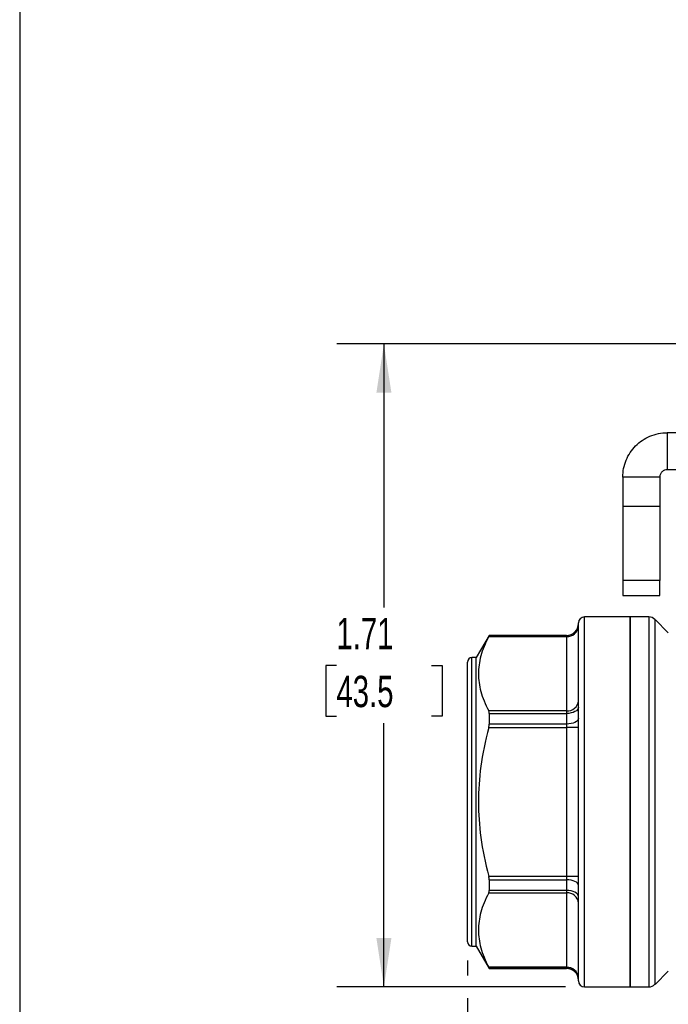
# Model space of a CAD drawing. Header units: inches. Extents: x 0.2 to 10.8, y 0.2 to 8.2.
# Tile 2 of 15: x 0.2 to 2, y 2.3 to 4.9. Entities that reach past the tile are written whole.
import ezdxf

# ---------------------------------------------------------------- set-up
doc = ezdxf.new("R2010")
doc.units = ezdxf.units.IN
doc.header["$MEASUREMENT"] = 0
doc.linetypes.add('SLD-Solid', pattern=[0])
doc.layers.add('DIMENSIONS', color=140, linetype='SLD-Solid', lineweight=25)
doc.layers.add('TEXT', color=140, linetype='SLD-Solid', lineweight=25)
doc.styles.add('SLDTEXTSTYLE0', font='TXT', dxfattribs={"width": 0.7})
doc.dimstyles.new('SLDDIMSTYLE0', dxfattribs={"dimtxt": 0.084961, "dimasz": 0.13, "dimexe": 0, "dimexo": 0.0625, "dimgap": 0.02124, "dimtad": 0, "dimtih": 1, "dimtoh": 1, "dimrnd": 1e-09, "dimzin": 12, "dimdsep": 46, "dimtxsty": 'SLDTEXTSTYLE0', "dimsah": 1, "dimcen": 0.09, "dimadec": 0, "dimazin": 3, "dimtfac": 1, "dimtofl": 0, "dimtmove": 0, "dimatfit": 3, "dimfxl": 0, "dimfrac": 2, "dimtolj": 1, "dimtzin": 12, "dimarcsym": 0})

# ---------------------------------------------------------------- blocks, each defined once
blk = doc.blocks.new('_D')
at = {"layer": 'DIMENSIONS'}
for p, q in [((2.1735, 4.014), (1.0941, 4.014)), ((1.2191, 4.014), (1.2191, 3.3127)), ((1.0928, 3.1586), (1.0643, 3.1586)), ((1.0643, 3.1586), (1.0643, 3.0236)), ((1.3453, 3.1586), (1.3738, 3.1586)), ((1.3738, 3.1586), (1.3738, 3.0236)), ((1.0643, 3.0236), (1.0928, 3.0236)), ((1.3738, 3.0236), (1.3453, 3.0236)), ((1.2191, 2.3033), (1.2191, 3.0046)), ((1.7024, 2.3033), (1.0941, 2.3033))]:
    blk.add_line(p, q, dxfattribs=at)
for points in [[(1.2191, 4.014), (1.1991, 3.884), (1.2391, 3.884)], [(1.2191, 2.3033), (1.2391, 2.4333), (1.1991, 2.4333)]]:
    blk.add_solid(points, dxfattribs=at)
at = {"layer": 'DIMENSIONS', "char_height": 0.08333, "attachment_point": 1, "style": 'SLDTEXTSTYLE0'}
for s, insert in [('1.71', (1.0928, 3.2851)), ('43.5', (1.0928, 3.131))]:
    blk.add_mtext(s, dxfattribs=dict(at, insert=insert))
blk = doc.blocks.new('_D_3')
at = {"layer": 'DIMENSIONS'}
for p, q in [((1.4414, 2.3734), (1.4414, 2.3333)), ((3.2131, 2.3734), (3.2131, 1.3122)), ((1.4414, 2.2733), (1.4414, 1.3122)), ((1.4414, 1.4372), (2.0859, 1.4372)), ((2.201, 1.4372), (2.1725, 1.4372)), ((2.1725, 1.4372), (2.1725, 1.3022)), ((2.4535, 1.4372), (2.482, 1.4372)), ((2.482, 1.4372), (2.482, 1.3022)), ((3.2131, 1.4372), (2.5686, 1.4372)), ((2.1725, 1.3022), (2.201, 1.3022)), ((2.482, 1.3022), (2.4535, 1.3022))]:
    blk.add_line(p, q, dxfattribs=at)
for points in [[(1.4414, 1.4372), (1.5714, 1.4172), (1.5714, 1.4572)], [(3.2131, 1.4372), (3.0831, 1.4572), (3.0831, 1.4172)]]:
    blk.add_solid(points, dxfattribs=at)
at = {"layer": 'DIMENSIONS', "char_height": 0.08333, "attachment_point": 1, "style": 'SLDTEXTSTYLE0'}
for s, insert in [('1.77', (2.201, 1.5636)), ('45.0', (2.201, 1.4096))]:
    blk.add_mtext(s, dxfattribs=dict(at, insert=insert))

msp = doc.modelspace()

# ---------------------------------------------------------------- linework, layer by layer
for p, q in [((1.9729, 3.7777), (1.9729, 3.6793)), ((2.6199, 3.7777), (1.9729, 3.7777)), ((2.6199, 3.6793), (1.9729, 3.6793)), ((1.9532, 3.6596), (1.8548, 3.6596)), ((1.8548, 3.6596), (1.8548, 3.581)), ((1.9532, 3.6596), (1.9532, 3.581)), ((1.9532, 3.581), (1.8548, 3.581)), ((1.8548, 3.581), (1.8548, 3.3842)), ((1.9532, 3.581), (1.9532, 3.3842)), ((1.9532, 3.3842), (1.8548, 3.3842)), ((1.8548, 3.3842), (1.8548, 3.3448)), ((1.9532, 3.3448), (1.9532, 3.3842)), ((1.8548, 3.3448), (1.9532, 3.3448)), ((1.8745, 3.2876), (1.7524, 3.2876)), ((1.7524, 2.3033), (1.7524, 3.2876)), ((1.9237, 3.2876), (1.8745, 3.2876)), ((1.8745, 3.2876), (1.8745, 2.3033)), ((1.8745, 2.3033), (1.8745, 3.2876)), ((1.9237, 3.2876), (1.9237, 2.3033)), ((1.9758, 3.2453), (1.9405, 3.2807)), ((1.9405, 2.3102), (1.9405, 3.2807)), ((1.7367, 2.3191), (1.7367, 3.2718)), ((1.4991, 3.2384), (1.465, 3.1793)), ((1.4979, 3.2354), (1.7052, 3.2354)), ((1.7052, 3.2384), (1.4991, 3.2384)), ((1.4991, 3.2384), (1.4991, 3.2381)), ((1.7052, 3.2381), (1.4991, 3.2381)), ((1.7052, 3.2384), (1.7052, 3.2381)), ((1.7052, 3.2381), (1.7052, 3.2354)), ((1.7052, 3.2354), (1.7052, 3.0374)), ((1.465, 3.1793), (1.4532, 3.1793)), ((1.4532, 2.4116), (1.4532, 3.1793)), ((1.465, 2.4116), (1.465, 3.1793)), ((1.4414, 2.4234), (1.4414, 3.1675)), ((1.7052, 3.0374), (1.4979, 3.0374)), ((1.4991, 3.0308), (1.4991, 3.0027)), ((1.4991, 3.0308), (1.7052, 3.0308)), ((1.7052, 3.0374), (1.7052, 3.0308)), ((1.7052, 3.0308), (1.7052, 3.0027)), ((1.4979, 2.9935), (1.7052, 2.9935)), ((1.7052, 3.0027), (1.4991, 3.0027)), ((1.7052, 3.0027), (1.7052, 2.9935)), ((1.7367, 2.9935), (1.7052, 2.9935)), ((1.7052, 2.9935), (1.7052, 2.5974)), ((1.7052, 2.5974), (1.4979, 2.5974)), ((1.7052, 2.5974), (1.7052, 2.5882)), ((1.7367, 2.5974), (1.7052, 2.5974)), ((1.4991, 2.5882), (1.4991, 2.5601)), ((1.4991, 2.5882), (1.7052, 2.5882)), ((1.7052, 2.5882), (1.7052, 2.5601)), ((1.4979, 2.5535), (1.7052, 2.5535)), ((1.7052, 2.5601), (1.4991, 2.5601)), ((1.7052, 2.5601), (1.7052, 2.5535)), ((1.7052, 2.5535), (1.7052, 2.3555)), ((1.4532, 2.4116), (1.465, 2.4116)), ((1.465, 2.4116), (1.4991, 2.3525)), ((1.7052, 2.3555), (1.4979, 2.3555)), ((1.4991, 2.3528), (1.4991, 2.3525)), ((1.4991, 2.3528), (1.7052, 2.3528)), ((1.4991, 2.3525), (1.7052, 2.3525)), ((1.7052, 2.3555), (1.7052, 2.3528)), ((1.7052, 2.3528), (1.7052, 2.3525)), ((1.9405, 2.3102), (1.9758, 2.3456)), ((1.7524, 2.3033), (1.8745, 2.3033)), ((1.8745, 2.3033), (1.9237, 2.3033))]:
    msp.add_line(p, q)
at = {"flags": 128}
for points in [[(1.7367, 3.0475), (1.7361, 3.0443), (1.7343, 3.0411), (1.7314, 3.0382), (1.7275, 3.0357), (1.7227, 3.0336), (1.7172, 3.0321), (1.7113, 3.0311), (1.7052, 3.0308)], [(1.7367, 3.0175), (1.7361, 3.0146), (1.7343, 3.0118), (1.7314, 3.0093), (1.7275, 3.0071), (1.7227, 3.0052), (1.7172, 3.0039), (1.7113, 3.003), (1.7052, 3.0027)], [(1.7367, 2.5734), (1.7361, 2.5763), (1.7343, 2.5791), (1.7314, 2.5816), (1.7275, 2.5838), (1.7227, 2.5857), (1.7172, 2.587), (1.7113, 2.5879), (1.7052, 2.5882)], [(1.7367, 2.5434), (1.7361, 2.5467), (1.7343, 2.5498), (1.7314, 2.5527), (1.7275, 2.5552), (1.7227, 2.5573), (1.7172, 2.5589), (1.7113, 2.5598), (1.7052, 2.5601)]]:
    msp.add_lwpolyline(points, dxfattribs=at)
for centre, radius, start, end in [((1.7524, 3.2718), 0.0157, 90, 180), ((1.9237, 3.264), 0.0236, 45, 90), ((1.7052, 3.2699), 0.0315, 270, 0), ((1.7052, 3.2696), 0.0315, 269.9809, 359.9808), ((1.7072, 3.265), 0.0296, 266.1887, 355.5981), ((1.4532, 3.1675), 0.0118, 90, 180), ((1.7072, 3.0669), 0.0296, 266.1887, 355.5981), ((1.7072, 2.524), 0.0296, 4.4019, 93.8113), ((1.4532, 2.4234), 0.0118, 180, 270), ((1.7072, 2.3259), 0.0296, 4.4019, 93.8113), ((1.7052, 2.3214), 0.0315, 0.0192, 90.0191), ((1.7052, 2.321), 0.0315, 0, 90), ((1.7524, 2.3191), 0.0157, 180, 270), ((1.9237, 2.327), 0.0236, 270, 315)]:
    msp.add_arc(centre, radius, start, end)
for points, knots in [([(1.8548, 3.6596), (1.8548, 3.675), (1.8578, 3.6903), (1.8695, 3.7187), (1.8781, 3.7317), (1.8997, 3.7536), (1.9125, 3.7623), (1.934, 3.7714), (1.9416, 3.7738), (1.9571, 3.7769), (1.965, 3.7777), (1.9729, 3.7777)], [0, 0, 0, 0, 0.1173073, 0.1173073, 0.2345529, 0.2345529, 0.3517984, 0.3517984, 0.4121738, 0.4121738, 0.47255, 0.47255, 0.47255, 0.47255]), ([(1.9729, 3.6793), (1.9703, 3.6793), (1.9678, 3.6788), (1.963, 3.6768), (1.9608, 3.6754), (1.9572, 3.6717), (1.9557, 3.6696), (1.9537, 3.6648), (1.9532, 3.6622), (1.9532, 3.6596)], [0, 0, 0, 0, 0.01985532, 0.01985532, 0.03970042, 0.03970042, 0.05954552, 0.05954552, 0.07941781, 0.07941781, 0.07941781, 0.07941781]), ([(1.4979, 3.2354), (1.4883, 3.217), (1.4816, 3.2001), (1.4728, 3.1676), (1.4707, 3.152), (1.4707, 3.1208), (1.4728, 3.1053), (1.4816, 3.0728), (1.4883, 3.0558), (1.4979, 3.0374)], [0, 0, 0, 0, 0.25, 0.25, 0.5, 0.5, 0.75, 0.75, 1, 1, 1, 1]), ([(1.4979, 2.9935), (1.4883, 2.9566), (1.4816, 2.9227), (1.4728, 2.8577), (1.4707, 2.8266), (1.4707, 2.7643), (1.4728, 2.7332), (1.4816, 2.6682), (1.4883, 2.6343), (1.4979, 2.5974)], [0, 0, 0, 0, 0.25, 0.25, 0.5, 0.5, 0.75, 0.75, 1, 1, 1, 1]), ([(1.4979, 2.5535), (1.4883, 2.5351), (1.4816, 2.5181), (1.4728, 2.4856), (1.4707, 2.4701), (1.4707, 2.4389), (1.4728, 2.4234), (1.4816, 2.3909), (1.4883, 2.3739), (1.4979, 2.3555)], [0, 0, 0, 0, 0.25, 0.25, 0.5, 0.5, 0.75, 0.75, 1, 1, 1, 1])]:
    msp.add_open_spline(points, degree=3, knots=knots)
for points in [[(1.4979, 3.2354), (1.4987, 3.237), (1.4991, 3.238), (1.4991, 3.2381)], [(1.4991, 3.0308), (1.4991, 3.0335), (1.4987, 3.0358), (1.4979, 3.0374)], [(1.4979, 2.9935), (1.4987, 2.9967), (1.4991, 2.9999), (1.4991, 3.0027)], [(1.4991, 2.5882), (1.4991, 2.591), (1.4987, 2.5942), (1.4979, 2.5974)], [(1.4979, 2.5535), (1.4987, 2.5551), (1.4991, 2.5574), (1.4991, 2.5601)], [(1.4991, 2.3528), (1.4991, 2.353), (1.4987, 2.3539), (1.4979, 2.3555)]]:
    msp.add_open_spline(points, degree=3)
at = {"layer": 'TEXT'}
msp.add_line((0.25, 8.25), (0.25, 0.25), dxfattribs=at)

# ---------------------------------------------------------------- dimensions: what is measured, and where the dimension line sits
at = {"layer": 'DIMENSIONS'}
dim = msp.add_linear_dim(base=(1.2191, 4.014), p1=(1.7524, 2.3033), p2=(2.2235, 4.014), angle=90, dimstyle='SLDDIMSTYLE0', dxfattribs=at)
dim.commit()
dim.dimension.update_dxf_attribs({"geometry": '_D', "text_midpoint": (1.2191, 3.1586), "dimtype": 160})
dim = msp.add_linear_dim(base=(3.2131, 1.4372), p1=(1.4414, 2.4234), p2=(3.2131, 2.4234), dimstyle='SLDDIMSTYLE0', dxfattribs=at)
dim.commit()
dim.dimension.update_dxf_attribs({"geometry": '_D_3', "text_midpoint": (2.3272, 1.4372), "dimtype": 160})

doc.saveas('drawing.dxf')
